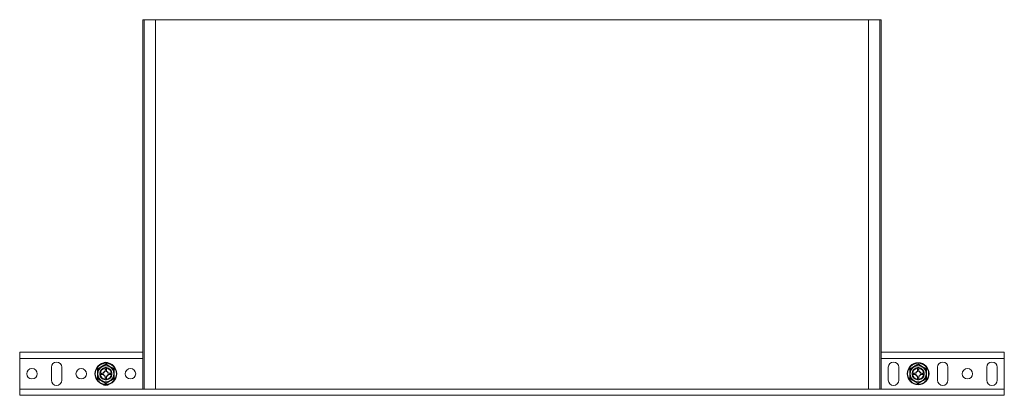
# Model space of a CAD drawing. Header units: millimetres. Extents: x 357 to 1907, y -495 to 2529.
# Tile 6 of 8: x 1107 to 1907, y 743 to 1048. Entities that reach past the tile are written whole.
import ezdxf

# ---------------------------------------------------------------- set-up
doc = ezdxf.new("R2010")
doc.units = ezdxf.units.MM

msp = doc.modelspace()

# ---------------------------------------------------------------- linework, layer by layer
at = {"color": 7, "linetype": 'Continuous', "lineweight": 15}
for p, q in [((1206.94, 1048.35), (1206.94, 748.35)), ((1208.07, 1048.35), (1206.94, 1048.35)), ((1208.07, 1048.35), (1208.07, 748.35)), ((1217.17, 1048.35), (1208.07, 1048.35)), ((1217.17, 748.35), (1217.17, 1048.35)), ((1217.17, 1048.35), (1796.72, 1048.35)), ((1796.72, 1048.35), (1796.72, 748.35)), ((1805.82, 1048.35), (1796.72, 1048.35)), ((1805.82, 748.35), (1805.82, 1048.35)), ((1806.94, 1048.35), (1805.82, 1048.35)), ((1806.94, 1048.35), (1806.94, 748.35)), ((1206.94, 778.35), (1106.94, 778.35)), ((1106.94, 778.35), (1106.94, 773.35)), ((1906.94, 778.35), (1806.94, 778.35)), ((1906.94, 778.35), (1906.94, 773.35)), ((1106.94, 773.35), (1106.94, 748.35)), ((1906.94, 773.35), (1906.94, 748.35)), ((1132.69, 766.1), (1132.69, 755.6)), ((1141.19, 755.6), (1141.19, 766.1)), ((1172.47, 761.35), (1174.89, 761.35)), ((1172.47, 760.35), (1174.89, 760.35)), ((1172.69, 766.1), (1172.69, 765.91)), ((1176.44, 765.33), (1176.44, 762.91)), ((1177.44, 765.33), (1177.44, 762.91)), ((1178.99, 761.35), (1181.42, 761.35)), ((1178.99, 760.35), (1181.42, 760.35)), ((1812.69, 766.1), (1812.69, 755.6)), ((1821.19, 755.6), (1821.19, 766.1)), ((1832.47, 761.35), (1834.89, 761.35)), ((1832.47, 760.35), (1834.89, 760.35)), ((1836.44, 765.33), (1836.44, 762.91)), ((1837.44, 765.33), (1837.44, 762.91)), ((1838.99, 761.35), (1841.42, 761.35)), ((1838.99, 760.35), (1841.42, 760.35)), ((1852.69, 766.1), (1852.69, 755.6)), ((1861.19, 755.6), (1861.19, 766.1)), ((1892.69, 766.1), (1892.69, 755.6)), ((1901.19, 755.6), (1901.19, 766.1)), ((1176.44, 758.8), (1176.44, 756.38)), ((1177.44, 758.8), (1177.44, 756.38)), ((1181.19, 755.6), (1181.19, 755.8)), ((1836.44, 758.8), (1836.44, 756.38)), ((1837.44, 758.8), (1837.44, 756.38)), ((1106.94, 748.35), (1106.94, 743.35)), ((1208.07, 748.35), (1206.94, 748.35)), ((1217.17, 748.35), (1208.07, 748.35)), ((1217.17, 748.35), (1796.72, 748.35)), ((1805.82, 748.35), (1796.72, 748.35)), ((1806.94, 748.35), (1805.82, 748.35)), ((1906.94, 748.35), (1906.94, 743.35)), ((1906.94, 743.35), (1106.94, 743.35))]:
    msp.add_line(p, q, dxfattribs=at)
at = {"color": 8, "linetype": 'Continuous', "lineweight": 15}
for p, q in [((1206.94, 773.35), (1106.94, 773.35)), ((1906.94, 773.35), (1806.94, 773.35)), ((1173.42, 760.85), (1173.45, 761.35)), ((1173.45, 760.35), (1173.42, 760.85)), ((1173.71, 761.35), (1173.67, 760.85)), ((1173.67, 760.85), (1173.71, 760.35)), ((1180.18, 760.35), (1180.18, 761.35)), ((1180.43, 761.35), (1180.43, 760.35)), ((1833.42, 760.85), (1833.45, 761.35)), ((1833.45, 760.35), (1833.42, 760.85)), ((1833.71, 761.35), (1833.67, 760.85)), ((1833.67, 760.85), (1833.71, 760.35)), ((1840.18, 760.35), (1840.18, 761.35)), ((1840.43, 761.35), (1840.43, 760.35)), ((1206.94, 748.35), (1106.94, 748.35)), ((1906.94, 748.35), (1806.94, 748.35))]:
    msp.add_line(p, q, dxfattribs=at)
at = {"color": 8, "linetype": 'Continuous', "lineweight": 15, "flags": 128}
for points in [[(1176.44, 764.34), (1177.23, 764.37), (1177.44, 764.34)], [(1177.44, 764.09), (1177.21, 764.12), (1176.44, 764.09)], [(1836.44, 764.34), (1837.23, 764.37), (1837.44, 764.34)], [(1837.44, 764.09), (1837.21, 764.12), (1836.44, 764.09)], [(1176.44, 757.62), (1177.21, 757.59), (1177.44, 757.62)], [(1177.44, 757.37), (1177.23, 757.34), (1176.44, 757.37)], [(1836.44, 757.62), (1837.21, 757.59), (1837.44, 757.62)], [(1837.44, 757.37), (1837.23, 757.34), (1836.44, 757.37)]]:
    msp.add_lwpolyline(points, dxfattribs=at)
at = {"color": 7, "linetype": 'Continuous', "lineweight": 15}
for centre, radius in [((1176.94, 760.85), 8.95), ((1176.94, 760.85), 8.54), ((1836.94, 760.85), 8.95), ((1836.94, 760.85), 8.54), ((1116.94, 760.85), 4.25), ((1156.94, 760.85), 4.25), ((1196.94, 760.85), 4.25), ((1876.94, 760.85), 4.25)]:
    msp.add_circle(centre, radius, dxfattribs=at)
for centre, radius, start, end in [((1136.94, 766.1), 4.25, 0, 180), ((1176.94, 766.1), 4.25, 50.5884, 129.4116), ((1816.94, 766.1), 4.25, 0, 180), ((1856.94, 766.1), 4.25, 0, 180), ((1896.94, 766.1), 4.25, 0, 180), ((1176.94, 760.85), 6.5, 120, 180), ((1176.94, 760.85), 6.5, 180, 240), ((1176.94, 760.85), 5, 95.73917, 174.26083), ((1176.94, 760.85), 5, 185.73917, 264.26083), ((1176.94, 760.85), 4.5, 96.37937, 173.62063), ((1176.94, 760.85), 4.5, 186.37937, 263.62063), ((1176.94, 760.85), 6.5, 60, 120), ((1176.94, 760.85), 2.11, 103.70045, 166.29955), ((1176.94, 760.85), 2.11, 193.70045, 256.29955), ((1176.94, 760.85), 2.01, 104.39809, 165.62926), ((1176.94, 760.85), 2.01, 194.41925, 255.61683), ((1176.94, 760.85), 5, 5.73917, 84.26083), ((1176.94, 760.85), 4.5, 6.37937, 83.62063), ((1176.94, 760.85), 2.11, 13.70045, 76.29955), ((1176.94, 760.85), 2.01, 14.41781, 75.59172), ((1176.94, 760.85), 2.01, 284.42188, 345.60369), ((1176.94, 760.85), 5, 275.73917, 354.26083), ((1176.94, 760.85), 4.5, 276.37937, 353.62063), ((1176.94, 760.85), 2.11, 283.70045, 346.29955), ((1176.94, 760.85), 6.5, 0, 60), ((1176.94, 760.85), 6.5, 300, 0), ((1836.94, 760.85), 6.5, 120, 180), ((1836.94, 760.85), 6.5, 180, 240), ((1836.94, 760.85), 5, 95.73917, 174.26083), ((1836.94, 760.85), 5, 185.73917, 264.26083), ((1836.94, 760.85), 4.5, 96.37937, 173.62063), ((1836.94, 760.85), 4.5, 186.37937, 263.62063), ((1836.94, 760.85), 6.5, 60, 120), ((1836.94, 760.85), 2.11, 103.70045, 166.29955), ((1836.94, 760.85), 2.11, 193.70045, 256.29955), ((1836.94, 760.85), 2.01, 104.39809, 165.62926), ((1836.94, 760.85), 2.01, 194.41925, 255.61683), ((1836.94, 760.85), 5, 5.73917, 84.26083), ((1836.94, 760.85), 4.5, 6.37937, 83.62063), ((1836.94, 760.85), 2.11, 13.70045, 76.29955), ((1836.94, 760.85), 2.01, 14.41781, 75.59172), ((1836.94, 760.85), 2.01, 284.42188, 345.60369), ((1836.94, 760.85), 5, 275.73917, 354.26083), ((1836.94, 760.85), 4.5, 276.37937, 353.62063), ((1836.94, 760.85), 2.11, 283.70045, 346.29955), ((1836.94, 760.85), 6.5, 0, 60), ((1836.94, 760.85), 6.5, 300, 0), ((1136.94, 755.6), 4.25, 180, 0), ((1176.94, 760.85), 6.5, 240, 300), ((1176.94, 755.6), 4.25, 230.5884, 309.4116), ((1816.94, 755.6), 4.25, 180, 0), ((1836.94, 760.85), 6.5, 240, 300), ((1856.94, 755.6), 4.25, 180, 0), ((1896.94, 755.6), 4.25, 180, 0)]:
    msp.add_arc(centre, radius, start, end, dxfattribs=at)
for points, knots in [([(1170.11, 764.8), (1170.38, 764.96), (1171.76, 765.74), (1174.07, 767.06), (1176.06, 768.23), (1176.94, 768.75)], [0, 0, 0, 0, 0.120964, 0.606827, 1, 1, 1, 1]), ([(1173.69, 766.48), (1173.84, 766.57), (1174.87, 767.16), (1175.97, 767.8), (1176.87, 768.32), (1176.94, 768.36)], [0, 0, 0, 0, 0.1279465, 0.9273577, 1, 1, 1, 1]), ([(1176.94, 768.75), (1177.21, 768.59), (1178.58, 767.79), (1180.88, 766.44), (1182.88, 765.31), (1183.78, 764.8)], [0, 0, 0, 0, 0.120965, 0.606829, 1, 1, 1, 1]), ([(1176.94, 768.75), (1176.94, 768.75), (1176.94, 768.69), (1176.94, 768.59), (1176.94, 768.46), (1176.94, 768.38), (1176.94, 768.37), (1176.94, 768.36)], [0, 0, 0, 0, 0.006862, 0.267575, 0.528636, 0.763809, 1, 1, 1, 1]), ([(1176.94, 768.36), (1177.4, 768.1), (1178.32, 767.56), (1179.43, 766.92), (1180.06, 766.56), (1180.19, 766.48)], [0, 0, 0, 0, 0.434799, 0.879856, 1, 1, 1, 1]), ([(1830.11, 764.8), (1830.38, 764.96), (1831.76, 765.74), (1834.07, 767.06), (1836.06, 768.23), (1836.94, 768.75)], [0, 0, 0, 0, 0.120965, 0.606825, 1, 1, 1, 1]), ([(1833.69, 766.48), (1833.84, 766.57), (1834.87, 767.16), (1835.97, 767.8), (1836.87, 768.32), (1836.94, 768.36)], [0, 0, 0, 0, 0.1279436, 0.9273543, 1, 1, 1, 1]), ([(1836.94, 768.75), (1837.21, 768.59), (1838.58, 767.79), (1840.88, 766.44), (1842.88, 765.31), (1843.78, 764.8)], [0, 0, 0, 0, 0.120965, 0.606827, 1, 1, 1, 1]), ([(1836.94, 768.75), (1836.94, 768.75), (1836.94, 768.69), (1836.94, 768.59), (1836.94, 768.46), (1836.94, 768.38), (1836.94, 768.37), (1836.94, 768.36)], [0, 0, 0, 0, 0.006862, 0.267575, 0.528636, 0.763809, 1, 1, 1, 1]), ([(1836.94, 768.36), (1837.4, 768.1), (1838.32, 767.56), (1839.43, 766.92), (1840.06, 766.56), (1840.19, 766.48)], [0, 0, 0, 0, 0.4347989, 0.8798495, 1, 1, 1, 1]), ([(1170.11, 756.91), (1170.11, 757.22), (1170.12, 758.8), (1170.13, 761.47), (1170.11, 763.77), (1170.11, 764.8)], [0, 0, 0, 0, 0.120968, 0.606826, 1, 1, 1, 1]), ([(1170.11, 764.8), (1170.11, 764.8), (1170.16, 764.77), (1170.25, 764.72), (1170.35, 764.66), (1170.43, 764.62), (1170.44, 764.61), (1170.44, 764.61)], [0, 0, 0, 0, 0.0067958, 0.2675368, 0.5286131, 0.7638025, 1, 1, 1, 1]), ([(1170.44, 764.61), (1170.72, 764.77), (1171.76, 765.37), (1172.87, 766.01), (1173.69, 766.48)], [0, 0, 0, 0, 0.263899, 1, 1, 1, 1]), ([(1170.44, 760.85), (1170.44, 761.84), (1170.44, 763.13), (1170.44, 764.33), (1170.44, 764.61)], [0, 0, 0, 0, 0.769003, 1, 1, 1, 1]), ([(1170.44, 757.1), (1170.44, 757.63), (1170.44, 758.69), (1170.44, 759.97), (1170.44, 760.7), (1170.44, 760.85)], [0, 0, 0, 0, 0.434801, 0.87985, 1, 1, 1, 1]), ([(1171.97, 760.35), (1171.97, 760.36), (1171.97, 760.37), (1171.96, 760.46), (1171.95, 760.58), (1171.94, 760.74), (1171.94, 760.91), (1171.95, 761.08), (1171.96, 761.21), (1171.96, 761.31), (1171.97, 761.35), (1171.97, 761.35), (1171.97, 761.35)], [0, 0, 0, 0, 0.1070462, 0.2140248, 0.3213412, 0.4288758, 0.5360706, 0.642877, 0.7498796, 0.8573154, 0.9648231, 1, 1, 1, 1]), ([(1172.47, 761.35), (1172.41, 761.35), (1172.3, 761.35), (1172.15, 761.35), (1172.04, 761.35), (1171.98, 761.35), (1171.97, 761.35), (1171.97, 761.35)], [0, 0, 0, 0, 0.216261, 0.432521, 0.648167, 0.862521, 1, 1, 1, 1]), ([(1171.97, 760.35), (1171.97, 760.35), (1171.98, 760.35), (1172.07, 760.35), (1172.2, 760.35), (1172.34, 760.35), (1172.43, 760.35), (1172.47, 760.35)], [0, 0, 0, 0, 0.213262, 0.426512, 0.640226, 0.854975, 1, 1, 1, 1]), ([(1173.35, 761.35), (1173.34, 761.35), (1173.33, 761.34), (1173.3, 761.25), (1173.27, 761.12), (1173.26, 760.96), (1173.26, 760.79), (1173.27, 760.63), (1173.29, 760.5), (1173.32, 760.4), (1173.34, 760.36), (1173.34, 760.35), (1173.35, 760.35)], [0, 0, 0, 0, 0.1080093, 0.2160367, 0.3249728, 0.4331061, 0.5386172, 0.6423942, 0.7471226, 0.8543242, 0.9632883, 1, 1, 1, 1]), ([(1174.99, 761.35), (1174.99, 761.35), (1174.99, 761.35), (1174.98, 761.35), (1174.96, 761.35), (1174.93, 761.35), (1174.9, 761.35), (1174.89, 761.35)], [0, 0, 0, 0, 0.193386, 0.386619, 0.581191, 0.781806, 1, 1, 1, 1]), ([(1174.89, 760.35), (1174.9, 760.35), (1174.93, 760.35), (1174.96, 760.35), (1174.98, 760.35), (1175, 760.35), (1174.99, 760.35), (1174.99, 760.35)], [0, 0, 0, 0, 0.208904, 0.4186, 0.624745, 0.82514, 1, 1, 1, 1]), ([(1176.44, 765.83), (1176.45, 765.83), (1176.46, 765.83), (1176.55, 765.84), (1176.67, 765.85), (1176.83, 765.85), (1177, 765.85), (1177.16, 765.85), (1177.3, 765.84), (1177.4, 765.83), (1177.44, 765.83), (1177.44, 765.83), (1177.44, 765.83)], [0, 0, 0, 0, 0.107046, 0.214015, 0.321333, 0.428868, 0.536044, 0.642888, 0.74989, 0.857314, 0.964822, 1, 1, 1, 1]), ([(1176.44, 765.83), (1176.44, 765.82), (1176.44, 765.81), (1176.44, 765.73), (1176.44, 765.6), (1176.44, 765.46), (1176.44, 765.36), (1176.44, 765.33)], [0, 0, 0, 0, 0.213262, 0.426488, 0.640195, 0.854904, 1, 1, 1, 1]), ([(1177.44, 764.45), (1177.44, 764.46), (1177.43, 764.47), (1177.34, 764.5), (1177.21, 764.52), (1177.05, 764.54), (1176.88, 764.54), (1176.72, 764.53), (1176.58, 764.51), (1176.49, 764.48), (1176.45, 764.46), (1176.44, 764.45), (1176.44, 764.45)], [0, 0, 0, 0, 0.108006, 0.216045, 0.324966, 0.433116, 0.538608, 0.642405, 0.747115, 0.854324, 0.96329, 1, 1, 1, 1]), ([(1176.44, 762.91), (1176.44, 762.89), (1176.44, 762.87), (1176.44, 762.84), (1176.44, 762.81), (1176.44, 762.8), (1176.44, 762.8), (1176.44, 762.8)], [0, 0, 0, 0, 0.209063, 0.41859, 0.624836, 0.825153, 1, 1, 1, 1]), ([(1177.44, 765.33), (1177.44, 765.38), (1177.44, 765.5), (1177.44, 765.65), (1177.44, 765.76), (1177.44, 765.82), (1177.44, 765.83), (1177.44, 765.83)], [0, 0, 0, 0, 0.216256, 0.432545, 0.64816, 0.862524, 1, 1, 1, 1]), ([(1177.44, 762.8), (1177.44, 762.8), (1177.44, 762.8), (1177.44, 762.82), (1177.44, 762.84), (1177.44, 762.87), (1177.44, 762.89), (1177.44, 762.91)], [0, 0, 0, 0, 0.193368, 0.38666, 0.581342, 0.781641, 1, 1, 1, 1]), ([(1178.99, 761.35), (1178.98, 761.35), (1178.96, 761.35), (1178.93, 761.35), (1178.9, 761.35), (1178.89, 761.35), (1178.89, 761.35), (1178.89, 761.35)], [0, 0, 0, 0, 0.209222, 0.41858, 0.624927, 0.825165, 1, 1, 1, 1]), ([(1178.89, 760.35), (1178.89, 760.35), (1178.89, 760.35), (1178.9, 760.35), (1178.93, 760.35), (1178.96, 760.35), (1178.98, 760.35), (1178.99, 760.35)], [0, 0, 0, 0, 0.193316, 0.386499, 0.581257, 0.781514, 1, 1, 1, 1]), ([(1180.19, 766.48), (1181.05, 765.99), (1182.16, 765.35), (1183.2, 764.75), (1183.44, 764.61)], [0, 0, 0, 0, 0.769007, 1, 1, 1, 1]), ([(1180.54, 760.35), (1180.55, 760.36), (1180.56, 760.37), (1180.59, 760.46), (1180.61, 760.59), (1180.63, 760.75), (1180.63, 760.92), (1180.62, 761.08), (1180.6, 761.21), (1180.57, 761.31), (1180.55, 761.35), (1180.54, 761.35), (1180.54, 761.35)], [0, 0, 0, 0, 0.1080041, 0.2160459, 0.3249815, 0.4331112, 0.5386222, 0.6424013, 0.7471247, 0.8543259, 0.9632895, 1, 1, 1, 1]), ([(1181.92, 761.35), (1181.91, 761.35), (1181.9, 761.35), (1181.82, 761.35), (1181.69, 761.35), (1181.55, 761.35), (1181.45, 761.35), (1181.42, 761.35)], [0, 0, 0, 0, 0.213268, 0.4265113, 0.6401615, 0.8549045, 1, 1, 1, 1]), ([(1181.42, 760.35), (1181.47, 760.35), (1181.59, 760.35), (1181.74, 760.35), (1181.85, 760.35), (1181.91, 760.35), (1181.92, 760.35), (1181.92, 760.35)], [0, 0, 0, 0, 0.216251, 0.432568, 0.648154, 0.862527, 1, 1, 1, 1]), ([(1181.92, 761.35), (1181.92, 761.35), (1181.92, 761.34), (1181.93, 761.25), (1181.94, 761.13), (1181.94, 760.97), (1181.94, 760.8), (1181.94, 760.63), (1181.93, 760.49), (1181.92, 760.4), (1181.92, 760.36), (1181.92, 760.35), (1181.92, 760.35)], [0, 0, 0, 0, 0.107046, 0.214014, 0.321331, 0.428867, 0.536061, 0.642887, 0.749874, 0.857319, 0.964822, 1, 1, 1, 1]), ([(1183.78, 764.8), (1183.78, 764.8), (1183.73, 764.77), (1183.64, 764.72), (1183.53, 764.66), (1183.46, 764.62), (1183.45, 764.61), (1183.44, 764.61)], [0, 0, 0, 0, 0.006868, 0.267601, 0.528614, 0.763796, 1, 1, 1, 1]), ([(1183.44, 764.61), (1183.44, 764.08), (1183.44, 763.02), (1183.44, 761.74), (1183.44, 761.01), (1183.44, 760.85)], [0, 0, 0, 0, 0.4347973, 0.879843, 1, 1, 1, 1]), ([(1183.44, 760.85), (1183.44, 759.86), (1183.44, 758.58), (1183.44, 757.38), (1183.44, 757.1)], [0, 0, 0, 0, 0.769009, 1, 1, 1, 1]), ([(1183.78, 764.8), (1183.78, 764.49), (1183.76, 762.91), (1183.75, 760.24), (1183.77, 757.94), (1183.78, 756.91)], [0, 0, 0, 0, 0.120964, 0.606826, 1, 1, 1, 1]), ([(1830.11, 764.8), (1830.11, 764.8), (1830.16, 764.77), (1830.25, 764.72), (1830.35, 764.66), (1830.43, 764.62), (1830.44, 764.61), (1830.44, 764.61)], [0, 0, 0, 0, 0.00685, 0.267582, 0.528622, 0.763803, 1, 1, 1, 1]), ([(1830.11, 756.91), (1830.11, 757.22), (1830.12, 758.8), (1830.13, 761.47), (1830.11, 763.77), (1830.11, 764.8)], [0, 0, 0, 0, 0.120968, 0.606826, 1, 1, 1, 1]), ([(1830.44, 764.61), (1830.72, 764.77), (1831.76, 765.37), (1832.87, 766.01), (1833.69, 766.48)], [0, 0, 0, 0, 0.2638961, 1, 1, 1, 1]), ([(1830.44, 760.85), (1830.44, 761.84), (1830.44, 763.13), (1830.44, 764.33), (1830.44, 764.61)], [0, 0, 0, 0, 0.769003, 1, 1, 1, 1]), ([(1830.44, 757.1), (1830.44, 757.63), (1830.44, 758.69), (1830.44, 759.97), (1830.44, 760.7), (1830.44, 760.85)], [0, 0, 0, 0, 0.434801, 0.87985, 1, 1, 1, 1]), ([(1831.97, 760.35), (1831.97, 760.36), (1831.97, 760.37), (1831.96, 760.46), (1831.95, 760.58), (1831.94, 760.74), (1831.94, 760.91), (1831.95, 761.08), (1831.96, 761.21), (1831.96, 761.31), (1831.97, 761.35), (1831.97, 761.35), (1831.97, 761.35)], [0, 0, 0, 0, 0.107046, 0.214024, 0.321341, 0.428876, 0.536071, 0.642878, 0.74988, 0.857315, 0.964823, 1, 1, 1, 1]), ([(1832.47, 761.35), (1832.41, 761.35), (1832.3, 761.35), (1832.15, 761.35), (1832.04, 761.35), (1831.98, 761.35), (1831.97, 761.35), (1831.97, 761.35)], [0, 0, 0, 0, 0.216239, 0.432546, 0.64815, 0.862523, 1, 1, 1, 1]), ([(1831.97, 760.35), (1831.97, 760.35), (1831.98, 760.35), (1832.07, 760.35), (1832.2, 760.35), (1832.34, 760.35), (1832.43, 760.35), (1832.47, 760.35)], [0, 0, 0, 0, 0.213266, 0.426513, 0.64021, 0.854939, 1, 1, 1, 1]), ([(1833.35, 761.35), (1833.34, 761.35), (1833.33, 761.34), (1833.3, 761.25), (1833.27, 761.12), (1833.26, 760.96), (1833.26, 760.79), (1833.27, 760.63), (1833.29, 760.5), (1833.32, 760.4), (1833.34, 760.36), (1833.34, 760.35), (1833.35, 760.35)], [0, 0, 0, 0, 0.108007, 0.216036, 0.324973, 0.433106, 0.538617, 0.642396, 0.747122, 0.854322, 0.963289, 1, 1, 1, 1]), ([(1834.99, 761.35), (1834.99, 761.35), (1834.99, 761.35), (1834.98, 761.35), (1834.96, 761.35), (1834.93, 761.35), (1834.9, 761.35), (1834.89, 761.35)], [0, 0, 0, 0, 0.193365, 0.386621, 0.581358, 0.781731, 1, 1, 1, 1]), ([(1834.89, 760.35), (1834.9, 760.35), (1834.93, 760.35), (1834.96, 760.35), (1834.98, 760.35), (1835, 760.35), (1834.99, 760.35), (1834.99, 760.35)], [0, 0, 0, 0, 0.209069, 0.418601, 0.624795, 0.825148, 1, 1, 1, 1]), ([(1836.44, 765.83), (1836.45, 765.83), (1836.46, 765.83), (1836.55, 765.84), (1836.67, 765.85), (1836.83, 765.85), (1837, 765.85), (1837.16, 765.85), (1837.3, 765.84), (1837.4, 765.83), (1837.44, 765.83), (1837.44, 765.83), (1837.44, 765.83)], [0, 0, 0, 0, 0.107046, 0.214019, 0.321344, 0.428878, 0.536064, 0.64288, 0.749874, 0.857315, 0.964822, 1, 1, 1, 1]), ([(1836.44, 765.83), (1836.44, 765.82), (1836.44, 765.81), (1836.44, 765.73), (1836.44, 765.6), (1836.44, 765.46), (1836.44, 765.36), (1836.44, 765.33)], [0, 0, 0, 0, 0.213262, 0.426488, 0.640195, 0.854904, 1, 1, 1, 1]), ([(1837.44, 764.45), (1837.44, 764.46), (1837.43, 764.47), (1837.34, 764.5), (1837.21, 764.52), (1837.05, 764.54), (1836.88, 764.54), (1836.72, 764.53), (1836.58, 764.51), (1836.49, 764.48), (1836.45, 764.46), (1836.44, 764.45), (1836.44, 764.45)], [0, 0, 0, 0, 0.108008, 0.216043, 0.324979, 0.433112, 0.538623, 0.642393, 0.747127, 0.85432, 0.963289, 1, 1, 1, 1]), ([(1836.44, 762.91), (1836.44, 762.89), (1836.44, 762.87), (1836.44, 762.84), (1836.44, 762.81), (1836.44, 762.8), (1836.44, 762.8), (1836.44, 762.8)], [0, 0, 0, 0, 0.209063, 0.41859, 0.624836, 0.825153, 1, 1, 1, 1]), ([(1837.44, 765.33), (1837.44, 765.38), (1837.44, 765.5), (1837.44, 765.65), (1837.44, 765.76), (1837.44, 765.82), (1837.44, 765.83), (1837.44, 765.83)], [0, 0, 0, 0, 0.216256, 0.432545, 0.64816, 0.862524, 1, 1, 1, 1]), ([(1837.44, 762.8), (1837.44, 762.8), (1837.44, 762.8), (1837.44, 762.82), (1837.44, 762.84), (1837.44, 762.87), (1837.44, 762.89), (1837.44, 762.91)], [0, 0, 0, 0, 0.193368, 0.38666, 0.581342, 0.781641, 1, 1, 1, 1]), ([(1838.99, 761.35), (1838.98, 761.35), (1838.96, 761.35), (1838.93, 761.35), (1838.9, 761.35), (1838.89, 761.35), (1838.89, 761.35), (1838.89, 761.35)], [0, 0, 0, 0, 0.209063, 0.41859, 0.624836, 0.825153, 1, 1, 1, 1]), ([(1838.89, 760.35), (1838.89, 760.35), (1838.89, 760.35), (1838.9, 760.35), (1838.93, 760.35), (1838.96, 760.35), (1838.98, 760.35), (1838.99, 760.35)], [0, 0, 0, 0, 0.193359, 0.38661, 0.581283, 0.781651, 1, 1, 1, 1]), ([(1840.19, 766.48), (1841.05, 765.99), (1842.16, 765.35), (1843.2, 764.75), (1843.44, 764.61)], [0, 0, 0, 0, 0.769007, 1, 1, 1, 1]), ([(1840.54, 760.35), (1840.55, 760.36), (1840.56, 760.37), (1840.59, 760.46), (1840.61, 760.59), (1840.63, 760.75), (1840.63, 760.92), (1840.62, 761.08), (1840.6, 761.21), (1840.57, 761.31), (1840.55, 761.35), (1840.54, 761.35), (1840.54, 761.35)], [0, 0, 0, 0, 0.108005, 0.216043, 0.324979, 0.433111, 0.538622, 0.6424, 0.747125, 0.854326, 0.963291, 1, 1, 1, 1]), ([(1841.92, 761.35), (1841.91, 761.35), (1841.9, 761.35), (1841.82, 761.35), (1841.69, 761.35), (1841.55, 761.35), (1841.45, 761.35), (1841.42, 761.35)], [0, 0, 0, 0, 0.213262, 0.426505, 0.640198, 0.854923, 1, 1, 1, 1]), ([(1841.42, 760.35), (1841.47, 760.35), (1841.59, 760.35), (1841.74, 760.35), (1841.85, 760.35), (1841.91, 760.35), (1841.92, 760.35), (1841.92, 760.35)], [0, 0, 0, 0, 0.216255, 0.432542, 0.648156, 0.862525, 1, 1, 1, 1]), ([(1841.92, 761.35), (1841.92, 761.35), (1841.92, 761.34), (1841.93, 761.25), (1841.94, 761.13), (1841.94, 760.97), (1841.94, 760.8), (1841.94, 760.63), (1841.93, 760.49), (1841.92, 760.4), (1841.92, 760.36), (1841.92, 760.35), (1841.92, 760.35)], [0, 0, 0, 0, 0.107046, 0.214015, 0.321332, 0.428867, 0.536061, 0.642887, 0.749874, 0.85732, 0.964822, 1, 1, 1, 1]), ([(1843.78, 764.8), (1843.78, 764.8), (1843.73, 764.77), (1843.64, 764.72), (1843.53, 764.66), (1843.46, 764.62), (1843.45, 764.61), (1843.44, 764.61)], [0, 0, 0, 0, 0.00685, 0.26758, 0.528619, 0.763808, 1, 1, 1, 1]), ([(1843.44, 764.61), (1843.44, 764.08), (1843.44, 763.02), (1843.44, 761.74), (1843.44, 761.01), (1843.44, 760.85)], [0, 0, 0, 0, 0.4347973, 0.879843, 1, 1, 1, 1]), ([(1843.44, 760.85), (1843.44, 759.86), (1843.44, 758.58), (1843.44, 757.38), (1843.44, 757.1)], [0, 0, 0, 0, 0.769009, 1, 1, 1, 1]), ([(1843.78, 764.8), (1843.78, 764.49), (1843.76, 762.91), (1843.75, 760.24), (1843.77, 757.94), (1843.78, 756.91)], [0, 0, 0, 0, 0.120964, 0.606826, 1, 1, 1, 1]), ([(1170.44, 757.1), (1170.44, 757.1), (1170.43, 757.09), (1170.35, 757.05), (1170.25, 756.99), (1170.15, 756.94), (1170.11, 756.91), (1170.11, 756.91)], [0, 0, 0, 0, 0.236193, 0.471377, 0.732448, 0.993183, 1, 1, 1, 1]), ([(1176.94, 752.96), (1176.67, 753.12), (1175.31, 753.92), (1173.01, 755.27), (1171, 756.4), (1170.11, 756.91)], [0, 0, 0, 0, 0.120964, 0.606826, 1, 1, 1, 1]), ([(1173.69, 755.23), (1172.84, 755.72), (1171.72, 756.36), (1170.68, 756.96), (1170.44, 757.1)], [0, 0, 0, 0, 0.769007, 1, 1, 1, 1]), ([(1176.94, 753.35), (1176.49, 753.61), (1175.57, 754.14), (1174.46, 754.78), (1173.83, 755.15), (1173.69, 755.23)], [0, 0, 0, 0, 0.434795, 0.879839, 1, 1, 1, 1]), ([(1176.44, 758.91), (1176.44, 758.91), (1176.44, 758.91), (1176.44, 758.89), (1176.44, 758.87), (1176.44, 758.84), (1176.44, 758.82), (1176.44, 758.8)], [0, 0, 0, 0, 0.193363, 0.386661, 0.581349, 0.781808, 1, 1, 1, 1]), ([(1176.44, 757.26), (1176.45, 757.25), (1176.46, 757.24), (1176.55, 757.21), (1176.68, 757.19), (1176.83, 757.17), (1177, 757.17), (1177.17, 757.18), (1177.3, 757.2), (1177.4, 757.23), (1177.44, 757.25), (1177.44, 757.26), (1177.44, 757.26)], [0, 0, 0, 0, 0.108007, 0.216044, 0.324969, 0.433118, 0.538611, 0.642372, 0.747112, 0.854325, 0.963291, 1, 1, 1, 1]), ([(1176.44, 756.38), (1176.44, 756.33), (1176.44, 756.21), (1176.44, 756.06), (1176.44, 755.95), (1176.44, 755.89), (1176.44, 755.88), (1176.44, 755.88)], [0, 0, 0, 0, 0.2162197, 0.4325425, 0.6481587, 0.8625238, 1, 1, 1, 1]), ([(1177.44, 755.88), (1177.44, 755.88), (1177.43, 755.88), (1177.37, 755.87), (1177.26, 755.86), (1177.11, 755.86), (1176.94, 755.85), (1176.77, 755.86), (1176.62, 755.86), (1176.51, 755.87), (1176.45, 755.88), (1176.45, 755.88), (1176.44, 755.88)], [0, 0, 0, 0, 0.072143, 0.178954, 0.286107, 0.393589, 0.50092, 0.607765, 0.714614, 0.821943, 0.929413, 1, 1, 1, 1]), ([(1183.78, 756.91), (1183.51, 756.75), (1182.13, 755.97), (1179.81, 754.65), (1177.83, 753.48), (1176.94, 752.96)], [0, 0, 0, 0, 0.120962, 0.606823, 1, 1, 1, 1]), ([(1176.94, 753.35), (1177.22, 753.51), (1178.26, 754.11), (1179.37, 754.75), (1180.19, 755.23)], [0, 0, 0, 0, 0.263903, 1, 1, 1, 1]), ([(1176.94, 753.35), (1176.94, 753.34), (1176.94, 753.33), (1176.94, 753.25), (1176.94, 753.12), (1176.94, 753.02), (1176.94, 752.96), (1176.94, 752.96)], [0, 0, 0, 0, 0.236194, 0.47139, 0.732422, 0.993137, 1, 1, 1, 1]), ([(1177.44, 758.8), (1177.44, 758.82), (1177.44, 758.84), (1177.44, 758.87), (1177.44, 758.89), (1177.44, 758.91), (1177.44, 758.91), (1177.44, 758.91)], [0, 0, 0, 0, 0.2090756, 0.4186152, 0.6247577, 0.8251499, 1, 1, 1, 1]), ([(1177.44, 755.88), (1177.44, 755.88), (1177.44, 755.9), (1177.44, 755.98), (1177.44, 756.11), (1177.44, 756.25), (1177.44, 756.34), (1177.44, 756.38)], [0, 0, 0, 0, 0.213265, 0.426512, 0.640194, 0.85494, 1, 1, 1, 1]), ([(1180.19, 755.23), (1180.34, 755.31), (1181.37, 755.9), (1182.47, 756.54), (1183.37, 757.06), (1183.44, 757.1)], [0, 0, 0, 0, 0.127947, 0.927361, 1, 1, 1, 1]), ([(1183.44, 757.1), (1183.45, 757.1), (1183.46, 757.09), (1183.53, 757.05), (1183.64, 756.99), (1183.73, 756.94), (1183.78, 756.91), (1183.78, 756.91)], [0, 0, 0, 0, 0.236199, 0.471376, 0.732384, 0.993112, 1, 1, 1, 1]), ([(1830.44, 757.1), (1830.44, 757.1), (1830.43, 757.09), (1830.35, 757.05), (1830.25, 756.99), (1830.16, 756.94), (1830.11, 756.91), (1830.11, 756.91)], [0, 0, 0, 0, 0.236192, 0.471368, 0.732403, 0.99313, 1, 1, 1, 1]), ([(1836.94, 752.96), (1836.67, 753.12), (1835.31, 753.92), (1833.01, 755.27), (1831, 756.4), (1830.11, 756.91)], [0, 0, 0, 0, 0.120964, 0.606825, 1, 1, 1, 1]), ([(1833.69, 755.23), (1832.84, 755.72), (1831.72, 756.36), (1830.68, 756.96), (1830.44, 757.1)], [0, 0, 0, 0, 0.769007, 1, 1, 1, 1]), ([(1836.94, 753.35), (1836.49, 753.61), (1835.57, 754.14), (1834.46, 754.78), (1833.83, 755.15), (1833.69, 755.23)], [0, 0, 0, 0, 0.434793, 0.879849, 1, 1, 1, 1]), ([(1836.44, 758.91), (1836.44, 758.91), (1836.44, 758.91), (1836.44, 758.89), (1836.44, 758.87), (1836.44, 758.84), (1836.44, 758.82), (1836.44, 758.8)], [0, 0, 0, 0, 0.193363, 0.386661, 0.581349, 0.781808, 1, 1, 1, 1]), ([(1836.44, 757.26), (1836.45, 757.25), (1836.46, 757.24), (1836.55, 757.21), (1836.68, 757.19), (1836.83, 757.17), (1837, 757.17), (1837.17, 757.18), (1837.3, 757.2), (1837.4, 757.23), (1837.44, 757.25), (1837.44, 757.26), (1837.44, 757.26)], [0, 0, 0, 0, 0.108007, 0.216043, 0.324982, 0.433105, 0.538626, 0.642396, 0.74712, 0.854322, 0.963291, 1, 1, 1, 1]), ([(1836.44, 756.38), (1836.44, 756.33), (1836.44, 756.21), (1836.44, 756.06), (1836.44, 755.95), (1836.44, 755.89), (1836.44, 755.88), (1836.44, 755.88)], [0, 0, 0, 0, 0.2162197, 0.4325425, 0.6481587, 0.8625238, 1, 1, 1, 1]), ([(1837.44, 755.88), (1837.44, 755.88), (1837.43, 755.88), (1837.37, 755.87), (1837.26, 755.86), (1837.11, 755.86), (1836.94, 755.85), (1836.77, 755.86), (1836.62, 755.86), (1836.51, 755.87), (1836.45, 755.88), (1836.45, 755.88), (1836.44, 755.88)], [0, 0, 0, 0, 0.0721431, 0.1789501, 0.2860969, 0.3935949, 0.500926, 0.6077808, 0.714621, 0.8219379, 0.9294113, 1, 1, 1, 1]), ([(1843.78, 756.91), (1843.51, 756.75), (1842.13, 755.97), (1839.81, 754.65), (1837.83, 753.48), (1836.94, 752.96)], [0, 0, 0, 0, 0.120963, 0.606825, 1, 1, 1, 1]), ([(1836.94, 753.35), (1837.22, 753.51), (1838.26, 754.11), (1839.37, 754.75), (1840.19, 755.23)], [0, 0, 0, 0, 0.263903, 1, 1, 1, 1]), ([(1836.94, 753.35), (1836.94, 753.34), (1836.94, 753.33), (1836.94, 753.25), (1836.94, 753.12), (1836.94, 753.02), (1836.94, 752.96), (1836.94, 752.96)], [0, 0, 0, 0, 0.236194, 0.47139, 0.732422, 0.993137, 1, 1, 1, 1]), ([(1837.44, 758.8), (1837.44, 758.82), (1837.44, 758.84), (1837.44, 758.87), (1837.44, 758.89), (1837.44, 758.91), (1837.44, 758.91), (1837.44, 758.91)], [0, 0, 0, 0, 0.2090756, 0.4186152, 0.6247577, 0.8251499, 1, 1, 1, 1]), ([(1837.44, 755.88), (1837.44, 755.88), (1837.44, 755.9), (1837.44, 755.98), (1837.44, 756.11), (1837.44, 756.25), (1837.44, 756.34), (1837.44, 756.38)], [0, 0, 0, 0, 0.213265, 0.426512, 0.640194, 0.85494, 1, 1, 1, 1]), ([(1840.19, 755.23), (1840.34, 755.31), (1841.37, 755.9), (1842.47, 756.54), (1843.37, 757.06), (1843.44, 757.1)], [0, 0, 0, 0, 0.127943, 0.927358, 1, 1, 1, 1]), ([(1843.44, 757.1), (1843.45, 757.1), (1843.46, 757.09), (1843.53, 757.05), (1843.64, 756.99), (1843.73, 756.94), (1843.78, 756.91), (1843.78, 756.91)], [0, 0, 0, 0, 0.236187, 0.471371, 0.732404, 0.99313, 1, 1, 1, 1])]:
    msp.add_open_spline(points, degree=3, knots=knots, dxfattribs=at)

doc.saveas('drawing.dxf')
